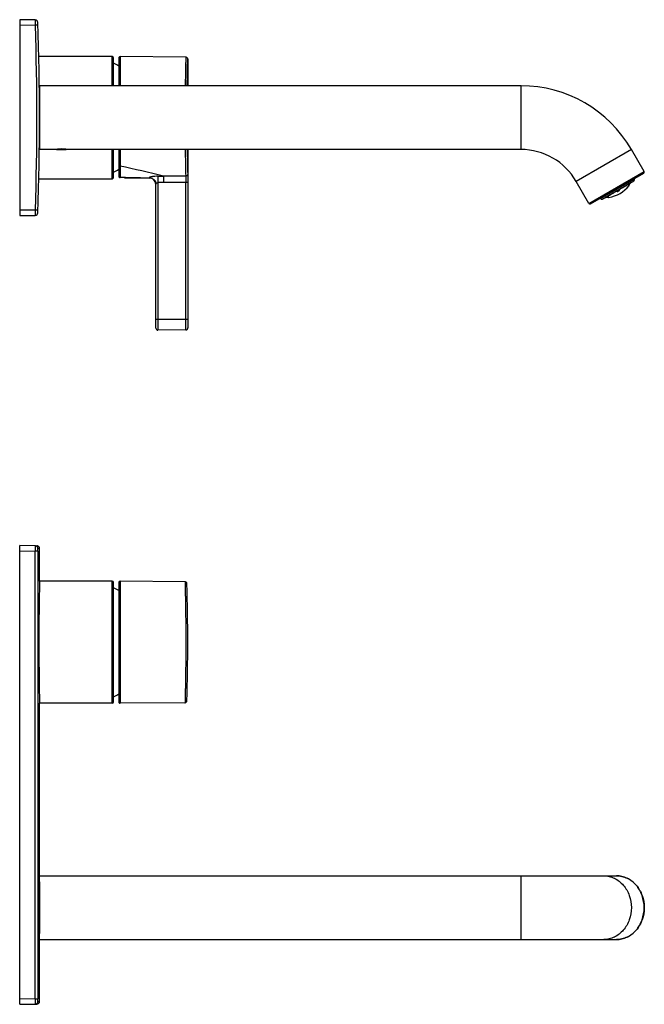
# Model space of a CAD drawing. Header units: millimetres. Extents: x -89 to 560, y -63 to 308.
# Tile 4 of 4: x 325 to 560, y -63 to 308. Entities that reach past the tile are written whole.
import ezdxf

# ---------------------------------------------------------------- set-up
doc = ezdxf.new("R2010")
doc.units = ezdxf.units.MM
doc.header["$LTSCALE"] = 23.1
doc.layers.get('0').update_dxf_attribs({"linetype": 'CONTINUOUS'})

msp = doc.modelspace()

# ---------------------------------------------------------------- linework, layer by layer
at = {"color": 7, "linetype": 'CONTINUOUS'}
for p, q in [((324.98, 308.1), (324.98, 234.26)), ((330.84, 307.99), (324.98, 308.1)), ((324.98, 306.1), (330.87, 305.99)), ((359.78, 294.18), (332.2, 294.18)), ((360.28, 283.18), (360.28, 293.68)), ((362.28, 293.67), (362.28, 283.18)), ((387.54, 293.96), (362.79, 294.17)), ((388.28, 293.21), (388.28, 283.18)), ((332.46, 283.18), (332.46, 259.18)), ((513.78, 283.18), (332.46, 283.18)), ((338.56, 259.18), (332.46, 259.18)), ((338.59, 259.18), (338.56, 259.18)), ((338.85, 259.18), (342.47, 259.18)), ((513.78, 259.18), (342.76, 259.18)), ((360.28, 248.68), (360.28, 259.18)), ((362.28, 259.18), (362.28, 250.18)), ((388.28, 259.18), (388.28, 191.92)), ((560.15, 250.86), (555.35, 259.18)), ((362.78, 248.62), (362.78, 248.74)), ((539.91, 238.72), (560.01, 250.32)), ((332.2, 248.18), (359.78, 248.18)), ((364.61, 248.51), (364.61, 248.51)), ((364.61, 248.51), (364.75, 248.5)), ((364.75, 248.5), (373.8, 248.42)), ((373.8, 248.51), (373.8, 248.42)), ((376.28, 191.83), (376.28, 246.09)), ((539.37, 238.86), (534.57, 247.18)), ((544.38, 240.49), (556.24, 247.34)), ((552.23, 244.92), (552.19, 244.99)), ((553.31, 245.56), (553.27, 245.62)), ((554.5, 246.02), (554.36, 246.25)), ((554.46, 245.56), (554.46, 245.56)), ((556.33, 248.19), (556.43, 248.02)), ((546.41, 241.32), (546.26, 241.57)), ((547.39, 242.13), (547.35, 242.2)), ((548.47, 242.76), (548.44, 242.83)), ((550.16, 243.48), (550.01, 243.74)), ((550.75, 243.85), (550.61, 244.08)), ((543.6, 240.84), (543.7, 240.67)), ((546.81, 241.14), (546.8, 241.14)), ((330.87, 236.36), (324.98, 236.26)), ((324.98, 234.26), (330.84, 234.36)), ((387.54, 191.17), (377.04, 191.08)), ((324.98, -62.93), (324.98, 109.91)), ((330.87, 109.81), (324.98, 109.91)), ((332.46, 96.49), (332.46, 108.81)), ((359.78, 96.49), (332.46, 96.49)), ((387.24, 96.27), (362.79, 96.49)), ((360.28, 50.99), (360.28, 95.99)), ((362.28, 95.99), (362.28, 51)), ((332.46, -61.83), (332.46, 50.49)), ((359.78, 50.49), (332.46, 50.49)), ((387.24, 50.71), (362.79, 50.49)), ((332.46, -14.51), (549.76, -14.51)), ((332.46, -38.51), (549.76, -38.51)), ((324.98, -62.93), (331.48, -62.82))]:
    msp.add_line(p, q, dxfattribs=at)
at = {"color": 9, "linetype": 'CONTINUOUS'}
for p, q in [((331.85, 306.03), (330.87, 305.99)), ((359.78, 283.18), (359.78, 294.18)), ((362.79, 294.17), (362.79, 283.18)), ((513.78, 259.18), (513.78, 283.18)), ((359.78, 248.18), (359.78, 259.18)), ((362.79, 259.18), (362.79, 252.93)), ((555.35, 259.18), (534.57, 247.18)), ((362.78, 248.74), (364.75, 248.7)), ((364.75, 248.7), (364.85, 248.7)), ((387.52, 249.17), (379.15, 249.11)), ((539.37, 238.86), (560.15, 250.86)), ((377.04, 246.69), (377.04, 191.08)), ((387.53, 246.75), (379.15, 246.69)), ((387.54, 191.17), (387.53, 246.75)), ((388.28, 246.75), (387.53, 246.75)), ((543.7, 240.67), (556.43, 248.02)), ((554.46, 245.67), (554.47, 245.68)), ((546.7, 241.19), (546.71, 241.2)), ((331.85, 236.32), (330.87, 236.36)), ((388.28, 195.18), (376.28, 195.18)), ((324.98, 107.91), (330.84, 107.81)), ((330.84, -60.83), (330.84, 107.81)), ((331.82, 107.81), (330.84, 107.81)), ((331.82, 107.81), (331.82, -60.83)), ((332.46, 108.81), (331.85, 108.81)), ((359.78, 50.49), (359.78, 96.49)), ((362.79, 96.49), (362.79, 50.49)), ((513.78, -38.51), (513.78, -14.51)), ((330.84, -60.83), (324.98, -60.93)), ((330.84, -60.83), (331.82, -60.83)), ((331.85, -61.83), (332.46, -61.83))]:
    msp.add_line(p, q, dxfattribs=at)
at = {"color": 7, "linetype": 'CONTINUOUS'}
for points in [[(388.28, 293.21), (388.27, 293.33), (388.24, 293.47), (388.17, 293.6), (388.07, 293.73), (387.94, 293.83), (387.8, 293.91), (387.64, 293.95), (387.54, 293.96)], [(387.54, 191.17), (387.61, 191.17), (387.72, 191.19), (387.82, 191.23), (387.91, 191.27), (387.99, 191.32), (388.06, 191.39), (388.12, 191.46), (388.18, 191.53), (388.22, 191.61), (388.25, 191.69), (388.27, 191.78), (388.28, 191.85), (388.28, 191.92)], [(332.46, 108.81), (332.46, 108.83), (332.44, 109.02), (332.38, 109.21), (332.28, 109.38), (332.16, 109.52), (332.01, 109.64), (331.84, 109.73), (331.65, 109.79), (331.48, 109.81)], [(387.98, 95.54), (387.96, 95.7), (387.91, 95.84), (387.83, 95.98), (387.72, 96.09), (387.6, 96.18), (387.45, 96.24), (387.3, 96.27), (387.24, 96.27)], [(387.24, 50.71), (387.3, 50.71), (387.45, 50.74), (387.6, 50.8), (387.72, 50.89), (387.83, 51.01), (387.91, 51.14), (387.96, 51.29), (387.98, 51.44)], [(331.48, -62.83), (331.65, -62.81), (331.84, -62.75), (332.01, -62.66), (332.16, -62.54), (332.28, -62.39), (332.38, -62.23), (332.44, -62.04), (332.46, -61.85), (332.46, -61.83)]]:
    msp.add_lwpolyline(points, dxfattribs=at)
for centre, radius, start, end in [((330.82, 306.99), 1, 2.0546, 89), ((-667.54, 271.18), 1000, 357.94536, 2.05464), ((359.78, 293.68), 0.5, 0, 90), ((362.78, 293.67), 0.5, 89.5, 180), ((349.99, 271.14), 23.04, 57.7279, 63.472), ((513.78, 235.18), 48, 30, 90), ((340.75, 246.68), 12.69, 98.0561, 99.8067), ((340.69, 247.1), 12.26, 95.8304, 98.0733), ((340.68, 247.26), 12.11, 93.0009, 95.8313), ((340.66, 251.19), 8.18, 85.6708, 94.3292), ((340.64, 247.16), 12.2, 84.1687, 86.988), ((340.61, 246.98), 12.39, 81.9296, 84.1472), ((340.69, 247.44), 11.92, 80.0045, 81.992), ((513.78, 235.18), 24, 30, 90), ((359.78, 248.68), 0.5, 270, 360), ((350.01, 271.18), 23, 296.5247, 302.2612), ((361.78, 216.54), 32.1, 87.4836, 88.2128), ((559.81, 250.66), 0.4, 300, 30), ((373.78, 245.92), 2.5, 3.9004, 89.4993), ((545.09, 252.96), 11.94, 278.2559, 321.7441), ((548.89, 247.59), 5.63, 340.8742, 345.4763), ((552.52, 247.7), 2.89, 308.7802, 311.7094), ((550.7, 247.43), 4.14, 331.3686, 332.4864), ((548.38, 247.73), 6.16, 345.4011, 346.0631), ((550.6, 247.48), 4.25, 332.4864, 333.5859), ((550.48, 247.54), 4.38, 333.5887, 335.1887), ((552.49, 247.73), 2.93, 311.7049, 312.2867), ((550.38, 247.59), 4.5, 335.1844, 335.7304), ((554.39, 245.63), 0.1, 320.7741, 30), ((550.23, 247.66), 4.66, 335.7399, 337.8106), ((545.09, 252.96), 11.8, 323.246, 327.5994), ((553.26, 248.78), 2.8, 309.5542, 311.4354), ((551.25, 248.49), 4.4, 335.3026, 336.9267), ((545.09, 252.96), 11.95, 328.1641, 328.4811), ((551.27, 248.53), 4.4, 335.5915, 336.8528), ((551.15, 248.53), 4.51, 336.9214, 337.2415), ((555.99, 247.77), 0.5, 300, 30), ((544.62, 243.79), 2.8, 288.5646, 290.4458), ((545.09, 252.96), 11.8, 272.4006, 276.754), ((547.9, 247.23), 5.89, 253.9142, 258.261), ((547.12, 245.92), 4.72, 262.1968, 263.2222), ((547.1, 245.76), 4.56, 263.2191, 264.8106), ((547.07, 245.47), 4.27, 264.7887, 268.6051), ((547.79, 246.74), 5.39, 258.3326, 259.1502), ((546.79, 241.24), 0.1, 210, 279.1213), ((545.92, 243.91), 2.91, 287.7085, 290.6311), ((545.93, 243.87), 2.87, 290.6365, 291.2248), ((539.71, 239.06), 0.4, 210, 300), ((544.13, 240.92), 0.5, 210, 300), ((545.83, 245.39), 4.4, 263.1472, 264.4085), ((545.88, 245.43), 4.43, 262.7532, 264.3694), ((545.09, 252.96), 11.95, 271.5189, 271.8359), ((545.87, 245.32), 4.32, 264.3747, 264.7028), ((330.82, 235.36), 1, 271, 357.9454), ((377.03, 191.83), 0.75, 180, 270.5), ((359.78, 95.99), 0.5, 0, 90), ((362.78, 95.99), 0.5, 89.5, 180), ((350.01, 73.49), 23, 57.7476, 63.4753), ((-411.72, 73.49), 800, 358.42042, 1.57956), ((1332.34, 73.49), 1000.14, 180.00009, 181.31783), ((350.01, 73.49), 23, 296.5247, 302.2524), ((359.78, 50.99), 0.5, 270, 360), ((362.78, 50.99), 0.5, 180, 270.5)]:
    msp.add_arc(centre, radius, start, end, dxfattribs=at)
at = {"color": 9, "linetype": 'CONTINUOUS'}
for centre, radius, start, end in [((-668.25, 271.18), 999.73, 358.00417, 1.99583), ((1242.3, 271.19), 855.07, 180.80543, 181.47598), ((1186.21, 271.17), 798.23, 180.86173, 181.5279), ((245.41, -286.96), 552.5, 75.992, 77.7344), ((377.14, 701.77), 452.67, 269.9892, 270.2546), ((552.44, 249.06), 4.14, 265.1149, 266.9648), ((545.09, 252.96), 10.75, 311.617, 313.6063), ((545.09, 252.96), 10.84, 311.3031, 315.4559), ((552.88, 248.8), 3.28, 274.1519, 277.6339), ((545.09, 252.96), 11.07, 318.0056, 319.2161), ((545.09, 252.96), 11.16, 317.6916, 320.5421), ((553, 248.15), 2.72, 295.6991, 304.3027), ((549.2, 247.45), 5.28, 340.6889, 341.195), ((553.03, 248.2), 2.65, 296.9589, 297.5092), ((553.03, 248.21), 2.67, 297.5075, 303.723), ((552.51, 247.82), 2.9, 311.3611, 312.2869), ((545.09, 252.96), 11.69, 323.5706, 326.6767), ((545.09, 252.96), 11.69, 273.3233, 276.4294), ((548, 247.47), 6.13, 253.7072, 254.5984), ((545.24, 243.69), 2.65, 296.271, 297.5093), ((545.23, 243.71), 2.67, 297.5092, 303.0381), ((545.29, 243.7), 2.72, 295.6991, 304.3024), ((545.83, 243.96), 2.91, 287.7134, 288.1992), ((545.09, 252.96), 11.16, 279.4579, 282.3084), ((545.09, 252.96), 11.07, 280.7839, 281.9944), ((544.79, 244.13), 3.28, 322.3661, 325.8481), ((545.09, 252.96), 10.84, 284.5441, 288.6969), ((545.09, 252.96), 10.75, 286.3937, 288.383), ((544.79, 244.64), 4.14, 333.0352, 334.8851), ((544.8, 244.64), 4.24, 332.5746, 336.8864), ((551.21, 248.94), 5.54, 254.7997, 258.8726), ((545.09, 252.96), 10.84, 297.8458, 302.1542), ((545.09, 252.96), 10.75, 298.1537, 301.8463), ((545.4, 245.67), 5.65, 341.1682, 345.1595), ((552.43, 249.05), 4.24, 263.1136, 267.4254), ((330.85, 108.81), 1, 359.9817, 88.9803), ((330.85, -61.83), 1, 271.0182, 0.0131)]:
    msp.add_arc(centre, radius, start, end, dxfattribs=at)
for points, knots in [([(330.84, 307.99), (330.84, 307.99), (330.84, 307.99), (330.84, 307.98), (330.84, 307.97), (330.84, 307.94), (330.84, 307.9), (330.84, 307.84), (330.85, 307.75), (330.85, 307.65), (330.85, 307.53), (330.85, 307.35), (330.86, 307.09), (330.86, 306.75), (330.87, 306.38), (330.87, 306.12), (330.87, 305.99)], [0, 0, 0, 0, 0.001296, 0.004955, 0.010994, 0.019401, 0.043252, 0.07634, 0.118317, 0.168758, 0.227224, 0.293141, 0.444599, 0.6174, 0.805138, 1, 1, 1, 1]), ([(387.54, 293.96), (387.54, 293.96), (387.54, 293.93), (387.54, 293.91), (387.54, 293.84), (387.53, 293.73), (387.53, 293.51), (387.52, 293.2), (387.51, 292.79), (387.5, 292.3), (387.48, 291.72), (387.46, 290.78), (387.43, 289.42), (387.39, 287.58), (387.35, 285.47), (387.33, 283.97), (387.32, 283.19)], [0, 0, 0, 0, 0.001067, 0.004265, 0.009586, 0.017025, 0.038229, 0.067808, 0.105627, 0.151531, 0.205353, 0.26686, 0.411915, 0.584367, 0.781457, 1, 1, 1, 1]), ([(388.07, 283.19), (388.11, 285.64), (388.17, 288.98), (388.26, 292.32), (388.28, 293.21)], [0, 0, 0, 0, 0.733937, 1, 1, 1, 1]), ([(362.28, 253.32), (362.28, 253.27), (362.31, 253.16), (362.43, 253.03), (362.59, 252.95), (362.72, 252.93), (362.78, 252.93)], [0, 0, 0, 0, 0.222663, 0.462377, 0.724298, 1, 1, 1, 1]), ([(362.78, 252.93), (362.78, 252.41), (362.79, 251.02), (362.78, 249.62), (362.78, 248.75)], [0, 0, 0, 0, 0.370189, 1, 1, 1, 1]), ([(364.85, 248.7), (365.59, 248.69), (368.58, 248.62), (371.57, 248.56), (373.8, 248.51)], [0, 0, 0, 0, 0.250464, 1, 1, 1, 1]), ([(377.05, 249.1), (376.65, 249.1), (376.07, 249.08), (375.32, 249), (374.83, 248.92), (374.42, 248.84), (374.1, 248.75), (373.91, 248.68), (373.82, 248.62), (373.8, 248.59), (373.8, 248.58)], [0, 0, 0, 0, 0.358586, 0.525154, 0.675684, 0.803916, 0.903412, 0.969328, 0.988642, 1, 1, 1, 1]), ([(377.05, 249.1), (377.04, 248.81), (377.04, 248), (377.04, 247.19), (377.04, 246.68)], [0, 0, 0, 0, 0.368598, 1, 1, 1, 1]), ([(379.15, 249.11), (379.14, 248.81), (379.14, 248), (379.15, 247.2), (379.15, 246.69)], [0, 0, 0, 0, 0.369675, 1, 1, 1, 1]), ([(388.26, 249.89), (388.26, 249.8), (388.22, 249.6), (388.06, 249.36), (387.81, 249.2), (387.62, 249.17), (387.52, 249.16)], [0, 0, 0, 0, 0.245954, 0.494304, 0.746042, 1, 1, 1, 1]), ([(387.52, 249.17), (387.52, 249.05), (387.53, 248.76), (387.54, 247.95), (387.53, 247.26), (387.53, 246.75)], [0, 0, 0, 0, 0.139057, 0.369602, 1, 1, 1, 1]), ([(388.26, 249.89), (388.27, 249.74), (388.27, 249.36), (388.28, 248.31), (388.28, 247.41), (388.28, 246.75)], [0, 0, 0, 0, 0.1387, 0.369091, 1, 1, 1, 1]), ([(373.8, 248.58), (373.8, 248.57), (373.8, 248.55), (373.8, 248.53), (373.8, 248.51)], [0, 0, 0, 0, 0.281589, 1, 1, 1, 1]), ([(373.8, 248.58), (374.12, 248.57), (374.78, 248.44), (375.6, 247.89), (376.15, 247.06), (376.28, 246.41), (376.28, 246.09)], [0, 0, 0, 0, 0.250703, 0.500898, 0.750591, 1, 1, 1, 1]), ([(373.8, 248.51), (374.12, 248.51), (374.76, 248.38), (375.58, 247.84), (376.13, 247.04), (376.27, 246.41), (376.28, 246.09)], [0, 0, 0, 0, 0.250339, 0.500376, 0.750195, 1, 1, 1, 1]), ([(376.28, 246.09), (376.28, 246.14), (376.32, 246.25), (376.39, 246.34), (376.43, 246.38)], [0, 0, 0, 0, 0.434021, 1, 1, 1, 1]), ([(376.43, 246.38), (376.5, 246.46), (376.68, 246.62), (376.92, 246.68), (377.04, 246.68)], [0, 0, 0, 0, 0.463516, 1, 1, 1, 1]), ([(552.92, 245.41), (552.95, 245.42), (553.09, 245.42), (553.23, 245.43), (553.34, 245.45)], [0, 0, 0, 0, 0.254091, 1, 1, 1, 1]), ([(554.34, 246.24), (554.33, 246.2), (554.29, 246.03), (554.24, 245.87), (554.2, 245.75)], [0, 0, 0, 0, 0.254927, 1, 1, 1, 1]), ([(554.46, 245.56), (554.47, 245.57), (554.49, 245.61), (554.47, 245.65), (554.46, 245.67)], [0, 0, 0, 0, 0.484392, 1, 1, 1, 1]), ([(546.82, 241.45), (546.78, 241.46), (546.63, 241.49), (546.48, 241.53), (546.37, 241.56)], [0, 0, 0, 0, 0.245612, 1, 1, 1, 1]), ([(546.71, 241.2), (546.72, 241.18), (546.75, 241.15), (546.79, 241.14), (546.81, 241.14)], [0, 0, 0, 0, 0.515638, 1, 1, 1, 1]), ([(547.46, 242.06), (547.49, 242.08), (547.57, 242.2), (547.65, 242.31), (547.7, 242.41)], [0, 0, 0, 0, 0.246192, 1, 1, 1, 1]), ([(549.61, 243.5), (549.65, 243.49), (549.83, 243.44), (550.01, 243.4), (550.15, 243.37)], [0, 0, 0, 0, 0.255394, 1, 1, 1, 1]), ([(550.86, 243.78), (550.87, 243.82), (550.93, 244), (550.98, 244.18), (551.01, 244.32)], [0, 0, 0, 0, 0.244739, 1, 1, 1, 1]), ([(330.87, 236.36), (330.87, 236.23), (330.87, 235.97), (330.86, 235.6), (330.86, 235.26), (330.85, 235), (330.85, 234.82), (330.85, 234.7), (330.85, 234.6), (330.84, 234.52), (330.84, 234.45), (330.84, 234.41), (330.84, 234.38), (330.84, 234.37), (330.84, 234.37), (330.84, 234.36), (330.84, 234.36)], [0, 0, 0, 0, 0.194861, 0.3826, 0.5554, 0.706858, 0.772775, 0.831242, 0.881682, 0.92366, 0.956747, 0.980598, 0.989006, 0.995045, 0.998703, 1, 1, 1, 1]), ([(330.87, 109.81), (330.87, 109.81), (330.87, 109.8), (330.87, 109.78), (330.87, 109.76), (330.86, 109.72), (330.86, 109.65), (330.86, 109.57), (330.86, 109.47), (330.86, 109.35), (330.85, 109.16), (330.85, 108.9), (330.84, 108.56), (330.84, 108.19), (330.84, 107.94), (330.84, 107.81)], [0, 0, 0, 0, 0.004963, 0.011011, 0.019426, 0.043284, 0.076372, 0.118346, 0.168778, 0.227235, 0.293142, 0.444585, 0.617383, 0.805129, 1, 1, 1, 1]), ([(331.82, 107.81), (331.82, 107.94), (331.82, 108.12), (331.82, 108.36), (331.83, 108.51), (331.83, 108.63), (331.84, 108.71), (331.84, 108.76), (331.85, 108.79), (331.85, 108.8), (331.85, 108.81), (331.85, 108.81)], [0, 0, 0, 0, 0.382199, 0.554857, 0.70601, 0.830013, 0.92235, 0.955398, 0.979344, 0.994097, 1, 1, 1, 1]), ([(387.24, 96.27), (387.23, 96.28), (387.24, 96.2), (387.24, 96.16), (387.24, 96), (387.25, 95.72), (387.26, 95.22), (387.28, 94.47), (387.31, 93.52), (387.33, 92.37), (387.36, 91.04), (387.4, 88.95), (387.45, 85.99), (387.5, 82.1), (387.53, 77.88), (387.54, 74.97), (387.54, 73.49)], [0, 0, 0, 0, 0.001204, 0.00482, 0.010831, 0.019224, 0.04308, 0.076149, 0.118121, 0.16858, 0.227049, 0.292955, 0.444488, 0.617363, 0.804934, 1, 1, 1, 1]), ([(387.54, 73.49), (387.54, 72.01), (387.53, 69.1), (387.5, 64.88), (387.45, 61), (387.4, 58.03), (387.36, 55.94), (387.33, 54.61), (387.31, 53.46), (387.28, 52.51), (387.26, 51.76), (387.25, 51.26), (387.24, 50.98), (387.24, 50.82), (387.24, 50.78), (387.23, 50.7), (387.24, 50.71)], [0, 0, 0, 0, 0.195066, 0.382635, 0.555509, 0.707042, 0.772949, 0.831419, 0.881879, 0.923851, 0.956921, 0.980777, 0.98917, 0.995181, 0.998796, 1, 1, 1, 1]), ([(544.96, -14.51), (545.64, -14.51), (547.01, -14.67), (548.98, -15.36), (550.79, -16.49), (552.38, -17.99), (553.67, -19.82), (554.96, -22.61), (555.35, -24.96), (555.35, -26.51)], [0, 0, 0, 0, 0.116176, 0.233784, 0.353993, 0.477516, 0.604536, 0.734686, 1, 1, 1, 1]), ([(560.15, -26.51), (560.15, -24.96), (559.76, -22.61), (558.47, -19.82), (557.18, -17.99), (555.59, -16.49), (553.78, -15.36), (551.81, -14.67), (550.44, -14.51), (549.76, -14.51)], [0, 0, 0, 0, 0.265314, 0.395464, 0.522484, 0.646007, 0.766216, 0.883824, 1, 1, 1, 1]), ([(555.35, -26.51), (555.35, -28.06), (554.96, -30.41), (553.67, -33.19), (552.38, -35.03), (550.79, -36.53), (548.98, -37.66), (547.01, -38.35), (545.64, -38.51), (544.96, -38.51)], [0, 0, 0, 0, 0.265314, 0.395464, 0.522484, 0.646007, 0.766216, 0.883824, 1, 1, 1, 1]), ([(549.76, -38.51), (550.44, -38.51), (551.81, -38.35), (553.78, -37.66), (555.59, -36.53), (557.18, -35.03), (558.47, -33.19), (559.76, -30.41), (560.15, -28.06), (560.15, -26.51)], [0, 0, 0, 0, 0.116176, 0.233784, 0.353993, 0.477516, 0.604536, 0.734686, 1, 1, 1, 1]), ([(330.84, -60.83), (330.84, -60.96), (330.84, -61.21), (330.84, -61.58), (330.85, -61.92), (330.85, -62.18), (330.86, -62.37), (330.86, -62.48), (330.86, -62.58), (330.86, -62.67), (330.86, -62.73), (330.87, -62.78), (330.87, -62.8), (330.87, -62.81), (330.87, -62.83), (330.87, -62.83)], [0, 0, 0, 0, 0.194871, 0.382617, 0.555415, 0.706858, 0.772765, 0.831221, 0.881654, 0.923627, 0.956716, 0.980574, 0.988988, 0.995037, 1, 1, 1, 1]), ([(331.85, -61.83), (331.85, -61.83), (331.85, -61.82), (331.85, -61.81), (331.84, -61.78), (331.84, -61.73), (331.83, -61.65), (331.83, -61.53), (331.82, -61.38), (331.82, -61.14), (331.82, -60.96), (331.82, -60.83)], [0, 0, 0, 0, 0.0059, 0.020647, 0.044588, 0.077632, 0.169955, 0.293943, 0.445092, 0.617764, 1, 1, 1, 1])]:
    msp.add_open_spline(points, degree=3, knots=knots, dxfattribs=at)
at = {"color": 7, "linetype": 'CONTINUOUS'}
for points, knots in [([(362.28, 250.18), (362.28, 249.92), (362.28, 249.57), (362.3, 249.16), (362.31, 249.01), (362.32, 248.94)], [0, 0, 0, 0, 0.625892, 0.844863, 1, 1, 1, 1]), ([(362.32, 248.94), (362.36, 248.85), (362.46, 248.73), (362.63, 248.65), (362.73, 248.63), (362.78, 248.63)], [0, 0, 0, 0, 0.502612, 0.752681, 1, 1, 1, 1]), ([(364.75, 248.5), (364.61, 248.51), (364.09, 248.56), (363.56, 248.59), (363.18, 248.61)], [0, 0, 0, 0, 0.273272, 1, 1, 1, 1]), ([(552.22, 244.93), (552.23, 244.92), (552.24, 244.88), (552.25, 244.84), (552.24, 244.82)], [0, 0, 0, 0, 0.288459, 1, 1, 1, 1]), ([(553.31, 245.55), (553.32, 245.54), (553.34, 245.51), (553.34, 245.47), (553.34, 245.45)], [0, 0, 0, 0, 0.294859, 1, 1, 1, 1]), ([(554.51, 245.99), (554.52, 245.98), (554.53, 245.96), (554.54, 245.93), (554.54, 245.91)], [0, 0, 0, 0, 0.314991, 1, 1, 1, 1]), ([(555.21, 246.62), (555.19, 246.6), (555.13, 246.58), (555.07, 246.62), (555.06, 246.65)], [0, 0, 0, 0, 0.497028, 1, 1, 1, 1]), ([(545.57, 241.17), (545.58, 241.15), (545.59, 241.07), (545.54, 241.03), (545.51, 241.02)], [0, 0, 0, 0, 0.503293, 1, 1, 1, 1]), ([(546.4, 241.34), (546.4, 241.33), (546.42, 241.29), (546.44, 241.25), (546.47, 241.25)], [0, 0, 0, 0, 0.31732, 1, 1, 1, 1]), ([(547.38, 242.14), (547.39, 242.13), (547.41, 242.09), (547.44, 242.06), (547.46, 242.06)], [0, 0, 0, 0, 0.294987, 1, 1, 1, 1]), ([(548.48, 242.76), (548.49, 242.74), (548.51, 242.71), (548.55, 242.69), (548.56, 242.69)], [0, 0, 0, 0, 0.556095, 1, 1, 1, 1]), ([(550.15, 243.5), (550.16, 243.48), (550.16, 243.44), (550.16, 243.39), (550.15, 243.37)], [0, 0, 0, 0, 0.559665, 1, 1, 1, 1]), ([(550.76, 243.83), (550.77, 243.82), (550.78, 243.81), (550.82, 243.79), (550.84, 243.78), (550.86, 243.78)], [0, 0, 0, 0, 0.288113, 0.562588, 1, 1, 1, 1]), ([(332.46, 96.49), (332.46, 96.45), (332.46, 96.31), (332.45, 95.98), (332.44, 95.43), (332.41, 94.28), (332.37, 92.37), (332.32, 89.55), (332.27, 86.11), (332.21, 80.68), (332.2, 76.42), (332.2, 73.49)], [0, 0, 0, 0, 0.00482, 0.019219, 0.043073, 0.076136, 0.168556, 0.292925, 0.444459, 0.617338, 1, 1, 1, 1]), ([(549.76, -14.51), (550.45, -14.51), (551.83, -14.67), (553.81, -15.36), (555.64, -16.49), (557.22, -18), (558.52, -19.84), (559.81, -22.62), (560.21, -24.96), (560.21, -26.51)], [0, 0, 0, 0, 0.116872, 0.235066, 0.355615, 0.47922, 0.606062, 0.735826, 1, 1, 1, 1]), ([(332.46, -16.76), (332.46, -16.51), (332.45, -18.62), (332.43, -20.3), (332.41, -24.19), (332.41, -26.48)], [0, 0, 0, 0, 0.076065, 0.292697, 1, 1, 1, 1]), ([(332.41, -26.48), (332.41, -28.78), (332.43, -32.69), (332.45, -34.38), (332.46, -36.51), (332.46, -36.26)], [0, 0, 0, 0, 0.706882, 0.923801, 1, 1, 1, 1]), ([(560.21, -26.51), (560.21, -28.06), (559.81, -30.4), (558.52, -33.18), (557.22, -35.02), (555.64, -36.53), (553.81, -37.65), (551.83, -38.35), (550.45, -38.51), (549.76, -38.51)], [0, 0, 0, 0, 0.264175, 0.393938, 0.52078, 0.644385, 0.764934, 0.883128, 1, 1, 1, 1])]:
    msp.add_open_spline(points, degree=3, knots=knots, dxfattribs=at)
at = {"color": 9, "linetype": 'CONTINUOUS'}
msp.add_open_spline([(379.15, 246.69), (378.45, 246.69), (377.74, 246.69), (377.04, 246.69)], degree=3, dxfattribs=at)
at = {"color": 7, "linetype": 'CONTINUOUS'}
for points in [[(554.21, 245.74), (554.2, 245.73), (554.19, 245.71), (554.18, 245.7)], [(555.24, 246.65), (555.23, 246.64), (555.22, 246.63), (555.21, 246.62)], [(546.77, 241.45), (546.79, 241.45), (546.81, 241.45), (546.82, 241.45)], [(545.51, 241.02), (545.5, 241.02), (545.48, 241.01), (545.47, 241.01)]]:
    msp.add_open_spline(points, degree=3, dxfattribs=at)

doc.saveas('drawing.dxf')
